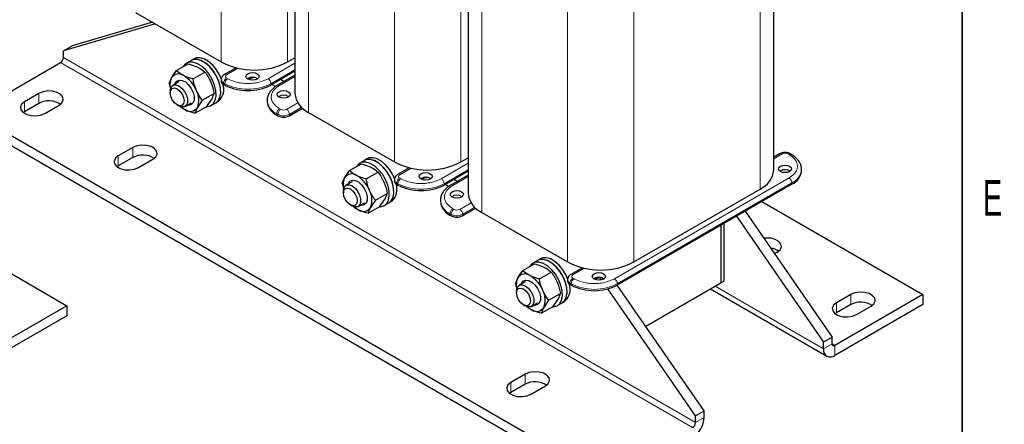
# Model space of a CAD drawing. Header units: millimetres. Extents: x 5 to 418, y 2 to 292.
# Tile 27 of 40: x 316 to 412, y 58 to 98. Entities that reach past the tile are written whole.
import ezdxf

# ---------------------------------------------------------------- set-up
doc = ezdxf.new("R2010")
doc.units = ezdxf.units.MM
doc.layers.add('SLD-0', color=7, linetype='Continuous')
doc.styles.add('SLDTEXTSTYLE0', font='TXT', dxfattribs={"width": 0.605})

msp = doc.modelspace()

# ---------------------------------------------------------------- linework, layer by layer
at = {"color": 7, "linetype": 'Continuous', "lineweight": 18}
for p, q in [((335.3813, 117.0412), (335.3813, 93.5732)), ((341.8866, 112.1457), (341.8866, 93.5732)), ((343.9514, 111.2754), (343.9514, 88.6258)), ((352.3518, 108.4987), (352.3518, 83.7763)), ((388.188, 108.5951), (388.188, 81.1148)), ((360.922, 106.2171), (360.922, 78.8289)), ((358.8572, 104.8893), (358.8572, 83.7763)), ((375.8278, 101.4597), (375.8278, 73.9794)), ((369.3224, 99.3427), (369.3224, 73.9794)), ((381.8665, 58.2453), (319.9239, 94.004)), ((381.5836, 57.7554), (319.6411, 93.5141)), ((337.0152, 92.9653), (335.9045, 92.3241)), ((339.9775, 91.9322), (342.6041, 93.4486)), ((340.2603, 91.4423), (342.6041, 92.7954)), ((336.0177, 91.9322), (335.9045, 91.9975)), ((342.6041, 92.1423), (341.1088, 91.2791)), ((335.6217, 91.5076), (335.7348, 91.4423)), ((335.6217, 91.377), (335.6217, 91.5076)), ((335.7348, 91.4423), (335.7348, 91.3117)), ((340.2603, 91.3117), (340.2603, 91.4423)), ((317.5197, 90.4934), (317.5197, 89.5136)), ((316.1055, 89.677), (316.1055, 88.6971)), ((341.222, 88.9279), (341.1088, 88.9932)), ((341.7877, 88.9279), (342.8983, 89.569)), ((343.268, 89.1292), (342.0705, 88.438)), ((340.826, 88.5033), (340.9391, 88.438)), ((340.826, 88.3726), (340.826, 88.5033)), ((340.9391, 88.438), (340.9391, 88.3073)), ((342.0705, 88.438), (342.0705, 88.3073)), ((326.7121, 85.1868), (326.7121, 84.2069)), ((325.2979, 84.3703), (325.2979, 83.3905)), ((390.3517, 84.5682), (389.5353, 84.0969)), ((390.9174, 84.5682), (391.0306, 84.5029)), ((353.9858, 83.1684), (352.8751, 82.5272)), ((356.948, 82.1353), (359.5747, 83.6517)), ((357.2309, 81.6454), (359.5747, 82.9985)), ((352.9882, 82.1353), (352.8751, 82.2006)), ((359.5747, 82.3454), (358.0794, 81.4822)), ((373.9186, 72.3384), (391.0306, 82.217)), ((352.5922, 81.7107), (352.7054, 81.6454)), ((352.5922, 81.5801), (352.5922, 81.7107)), ((352.7054, 81.6454), (352.7054, 81.5148)), ((357.2309, 81.5148), (357.2309, 81.6454)), ((374.2014, 71.8485), (391.3134, 81.7271)), ((391.3134, 81.7271), (391.3134, 81.5964)), ((358.1925, 79.131), (358.0794, 79.1963)), ((358.7582, 79.131), (359.8689, 79.7721)), ((360.2385, 79.3324), (359.0411, 78.6411)), ((357.7966, 78.7064), (357.9097, 78.6411)), ((357.7966, 78.5757), (357.7966, 78.7064)), ((357.9097, 78.6411), (357.9097, 78.5104)), ((359.0411, 78.6411), (359.0411, 78.5104)), ((370.9563, 73.3715), (369.8457, 72.7303)), ((369.9588, 72.3384), (369.8457, 72.4038)), ((369.5628, 71.9139), (369.6759, 71.8485)), ((369.5628, 71.7832), (369.5628, 71.9139)), ((369.6759, 71.8485), (369.6759, 71.7179)), ((374.2014, 71.7179), (374.2014, 71.8485)), ((383.7897, 71.6019), (394.3964, 65.4787)), ((397.0834, 70.7853), (397.0834, 69.8055)), ((395.6692, 69.9689), (395.6692, 68.9891)), ((394.3964, 65.4787), (395.2449, 65.9686)), ((395.2449, 65.9685), (395.5278, 65.8052)), ((395.5278, 65.8052), (395.5278, 64.8254)), ((365.1787, 62.9805), (365.1787, 62.0006)), ((363.7645, 62.164), (363.7645, 61.1842)), ((381.8665, 58.2453), (382.715, 58.7352))]:
    msp.add_line(p, q, dxfattribs=at)
at = {"color": 7, "linetype": 'Continuous', "lineweight": 25}
for p, q in [((342.6041, 111.8433), (342.6041, 90.5035)), ((389.5353, 82.9926), (389.5353, 109.3729)), ((359.5747, 105.3008), (359.5747, 80.7066)), ((326.9808, 98.4227), (335.3813, 93.5732)), ((328.6547, 97.4564), (320.7724, 95.1471)), ((328.932, 97.2963), (319.9239, 94.6572)), ((319.9239, 94.6572), (320.7724, 95.1471)), ((319.9239, 94.004), (319.9239, 94.6572)), ((332.4419, 93.7159), (331.9893, 93.4547)), ((332.7247, 93.8792), (332.4419, 93.7159)), ((341.8866, 93.5732), (342.6041, 93.9874)), ((311.0144, 88.534), (319.6411, 93.5141)), ((330.9914, 92.7238), (332.1529, 93.3943)), ((336.8477, 93.0038), (335.7045, 92.3439)), ((342.6041, 92.6647), (340.2603, 91.3117)), ((330.2721, 91.4461), (330.5054, 92.012)), ((332.6206, 91.9103), (333.7822, 92.5809)), ((335.3874, 91.8342), (335.3874, 91.7036)), ((337.9976, 91.9648), (337.9474, 91.9322)), ((338.6666, 92.0512), (338.0158, 91.8895)), ((342.6041, 92.2776), (340.9088, 91.2989)), ((341.5287, 91.6568), (341.1934, 91.8504)), ((330.2721, 91.4461), (330.4253, 90.9245)), ((330.3929, 90.7415), (330.3929, 90.5412)), ((331.2398, 91.6364), (330.6415, 91.291)), ((335.6217, 91.377), (335.7348, 91.3117)), ((340.692, 91.1601), (340.3449, 91.3605)), ((317.5197, 90.4934), (316.1055, 89.677)), ((333.5306, 89.8192), (333.0446, 89.1074)), ((333.5306, 89.8192), (334.6922, 90.4898)), ((333.9729, 89.2121), (334.4589, 89.9239)), ((339.8887, 89.8095), (339.8887, 89.6789)), ((317.5197, 89.5136), (316.1055, 88.6971)), ((318.0854, 88.534), (319.4996, 89.3504)), ((331.0678, 89.3721), (331.2413, 89.2719)), ((331.8414, 89.2124), (332.4397, 89.5578)), ((332.8113, 88.5415), (333.9729, 89.2121)), ((334.3891, 89.2976), (334.8417, 89.5589)), ((334.8417, 89.5589), (335.1245, 89.7222)), ((342.0705, 88.3073), (343.3554, 89.0491)), ((343.2431, 88.9842), (343.3884, 89.0204)), ((372.9569, 52.7754), (311.0144, 88.534)), ((316.1055, 88.6971), (315.982, 88.6156)), ((340.826, 88.3726), (340.9391, 88.3073)), ((343.9514, 88.6258), (352.3518, 83.7763)), ((372.9569, 51.7955), (311.0144, 87.5542)), ((326.7121, 85.1868), (325.2979, 84.3703)), ((326.7121, 84.2069), (325.2979, 83.3905)), ((327.2778, 83.2274), (328.692, 84.0438)), ((349.6953, 84.0823), (349.4124, 83.919)), ((358.8572, 83.7763), (359.5747, 84.1905)), ((390.1518, 84.588), (389.5353, 84.2322)), ((391.2306, 84.5227), (391.1174, 84.588)), ((325.2979, 83.3905), (325.1744, 83.3089)), ((347.9619, 82.9269), (349.1235, 83.5974)), ((349.4124, 83.919), (348.9599, 83.6578)), ((353.8182, 83.2069), (352.6751, 82.547)), ((392.2507, 82.9027), (392.2507, 83.0333)), ((347.2426, 81.6492), (347.476, 82.2151)), ((349.5912, 82.1134), (350.7528, 82.784)), ((352.3579, 82.0373), (352.3579, 81.9067)), ((354.9681, 82.1679), (354.9179, 82.1353)), ((355.6372, 82.2543), (354.9864, 82.0926)), ((359.5747, 82.8678), (357.2309, 81.5148)), ((359.5747, 82.4807), (357.8794, 81.502)), ((358.4993, 81.8599), (358.164, 82.0535)), ((390.182, 82.9027), (390.1318, 82.8701)), ((347.2426, 81.6492), (347.3959, 81.1276)), ((348.2104, 81.8395), (347.612, 81.4941)), ((352.5922, 81.5801), (352.7054, 81.5148)), ((357.6626, 81.3632), (357.3154, 81.5636)), ((391.3134, 81.5964), (374.2014, 71.7179)), ((375.8278, 73.9794), (388.188, 81.1148)), ((347.3635, 80.9446), (347.3635, 80.7443)), ((350.5012, 80.0223), (351.6628, 80.6929)), ((350.9435, 79.4152), (351.4294, 80.127)), ((348.0384, 79.5752), (348.2119, 79.475)), ((348.812, 79.4155), (349.4103, 79.7609)), ((349.7819, 78.7446), (350.9435, 79.4152)), ((350.5012, 80.0223), (350.0152, 79.3106)), ((351.3597, 79.5007), (351.8122, 79.762)), ((351.8122, 79.762), (352.0951, 79.9253)), ((356.8593, 80.0126), (356.8593, 79.882)), ((359.0411, 78.5104), (360.326, 79.2522)), ((360.2137, 79.1873), (360.359, 79.2235)), ((388.3702, 79.8974), (404.1545, 70.7853)), ((304.4718, 78.7966), (320.256, 69.6845)), ((357.7966, 78.5757), (357.9097, 78.5104)), ((360.922, 78.8289), (369.3224, 73.9794)), ((385.88, 78.4598), (394.3964, 66.1319)), ((386.7285, 78.9496), (395.2449, 66.6218)), ((384.3555, 77.5797), (384.3555, 71.9285)), ((384.6383, 77.743), (384.6383, 72.0918)), ((389.6002, 74.7927), (389.8709, 74.949)), ((364.9325, 73.13), (366.0941, 73.8005)), ((366.383, 74.1221), (365.9305, 73.8609)), ((366.6658, 74.2854), (366.383, 74.1221)), ((370.7888, 73.41), (369.6457, 72.7501)), ((364.2132, 71.8523), (364.4465, 72.4182)), ((366.5618, 72.3165), (367.7233, 72.9871)), ((371.9387, 72.371), (371.8885, 72.3384)), ((372.6077, 72.4575), (371.9569, 72.2957)), ((372.6563, 72.2307), (372.5155, 72.4345)), ((364.2132, 71.8523), (364.3665, 71.3307)), ((365.1809, 72.0426), (364.5826, 71.6972)), ((369.3285, 72.2404), (369.3285, 72.1098)), ((369.5628, 71.7832), (369.6759, 71.7179)), ((382.715, 59.3884), (374.1986, 71.7163)), ((376.9896, 67.6762), (384.3555, 71.9285)), ((384.3555, 71.9285), (384.6383, 72.0918)), ((364.334, 71.1477), (364.334, 70.9474)), ((367.4717, 70.2254), (368.6333, 70.896)), ((381.8665, 58.8986), (373.2689, 71.344)), ((383.3209, 71.3312), (394.7278, 64.7462)), ((404.1545, 70.7853), (395.5278, 65.8052)), ((397.0834, 70.7853), (395.6692, 69.9689)), ((404.1545, 70.7853), (404.1545, 69.8055)), ((320.256, 69.6845), (311.6293, 64.7044)), ((320.256, 69.6845), (320.256, 68.7047)), ((365.0089, 69.7783), (365.1824, 69.6781)), ((365.7825, 69.6186), (366.3808, 69.964)), ((366.7524, 68.9477), (367.914, 69.6183)), ((367.4717, 70.2254), (366.9858, 69.5137)), ((367.914, 69.6183), (368.4, 70.3301)), ((368.3303, 69.7038), (368.7828, 69.9651)), ((368.7828, 69.9651), (369.0657, 70.1284)), ((404.1545, 69.8055), (395.5278, 64.8254)), ((397.0834, 69.8055), (395.6692, 68.9891)), ((397.6491, 68.8259), (399.0633, 69.6423)), ((320.256, 68.7047), (311.6293, 63.7246)), ((395.6692, 68.9891), (395.5457, 68.9075)), ((395.2449, 66.6218), (394.3964, 66.1319)), ((395.2449, 65.9686), (395.2449, 66.6218)), ((394.3964, 65.4787), (394.3964, 66.1319)), ((365.1787, 62.9805), (363.7645, 62.164)), ((365.1787, 62.0006), (363.7645, 61.1842)), ((365.7444, 61.0211), (367.1586, 61.8375)), ((363.7645, 61.1842), (363.641, 61.1026)), ((381.8665, 58.8986), (382.715, 59.3884)), ((381.8665, 58.2453), (381.8665, 58.8986)), ((382.715, 58.7352), (382.715, 59.3884))]:
    msp.add_line(p, q, dxfattribs=at)
at = {"color": 7, "linetype": 'Continuous', "lineweight": 25, "flags": 128}
for points in [[(334.8417, 89.5589), (335.0747, 89.7601), (335.2558, 90.1001), (335.3355, 90.5366), (335.3088, 91.0423), (335.1773, 91.5853), (334.9494, 92.1317), (334.6393, 92.647), (334.2665, 93.0988), (333.8545, 93.4588), (333.4291, 93.7044), (333.0171, 93.8201), (332.6443, 93.7987), (332.4419, 93.7159)], [(334.2862, 93.0782), (333.8756, 93.4434), (333.4502, 93.6951), (333.0369, 93.8176), (332.6616, 93.803), (332.4419, 93.7159)], [(335.4263, 91.8468), (335.2322, 92.295), (334.9221, 92.8102), (334.5494, 93.2621), (334.1373, 93.6221), (333.7119, 93.8677), (333.2999, 93.9834), (332.9271, 93.9619), (332.7247, 93.8792)], [(333.8337, 92.817), (333.423, 93.1822), (332.9977, 93.4339), (332.5843, 93.5563), (332.209, 93.5417), (331.8953, 93.3911), (331.6629, 93.1139), (331.6609, 93.1103)], [(333.9267, 89.1854), (333.9881, 89.186), (334.3353, 89.2692), (334.6106, 89.4849), (334.7965, 89.8194), (334.8815, 90.2517), (334.8601, 90.7546), (334.7337, 91.2966), (334.5103, 91.8436), (334.2039, 92.3613), (333.8337, 92.817)], [(334.8417, 89.5589), (335.0631, 89.7461), (335.2491, 90.0806), (335.334, 90.5129), (335.3126, 91.0159), (335.1863, 91.5579), (334.9629, 92.1049), (334.6564, 92.6225), (334.2862, 93.0782)], [(330.8566, 91.4151), (330.8713, 91.4576), (331.026, 91.6867), (331.2619, 91.7938), (331.5534, 91.7671), (331.8689, 91.6095), (332.1742, 91.3383), (332.4363, 90.9826), (332.6267, 90.5811), (332.7249, 90.1773), (332.7201, 89.815), (332.6128, 89.5333), (332.4148, 89.3629), (332.1475, 89.3222), (332.0565, 89.3366)], [(337.9976, 92.4221), (338.2052, 92.5022), (338.4501, 92.5303), (338.695, 92.5022), (338.9027, 92.4221), (339.0414, 92.3022), (339.0901, 92.1608), (339.0414, 92.0194), (338.9027, 91.8996), (338.695, 91.8195), (338.4501, 91.7914), (338.2052, 91.8195), (337.9976, 91.8996), (337.8588, 92.0194), (337.8101, 92.1608), (337.8588, 92.3022), (337.9976, 92.4221)], [(319.4996, 89.3504), (319.7785, 89.5804), (319.9044, 89.8515), (319.862, 90.1311), (319.6565, 90.3855), (319.3127, 90.584), (318.872, 90.7026), (318.3877, 90.727), (317.918, 90.6544), (317.5197, 90.4934)], [(330.3929, 90.7415), (330.4058, 90.9042), (330.5066, 91.1658), (330.696, 91.3172), (330.9512, 91.34), (331.2414, 91.2315)], [(331.0679, 90.931), (331.3262, 90.7225), (331.5452, 90.4272), (331.6915, 90.0898), (331.7429, 89.7619), (331.6915, 89.4932), (331.5452, 89.3248), (331.3262, 89.2823), (331.0679, 89.3721), (330.8096, 89.5805), (330.5906, 89.8759), (330.4443, 90.2132), (330.3929, 90.5412), (330.4443, 90.8098), (330.5906, 90.9782), (330.8096, 91.0208), (331.0679, 90.931)], [(331.2414, 91.2315), (331.5317, 91.0049), (331.7869, 90.6874), (331.9763, 90.3174), (332.0771, 89.9394), (332.0771, 89.5991), (331.9763, 89.3376), (331.7869, 89.1862), (331.5317, 89.1634), (331.2414, 89.2718), (331.2413, 89.2719)], [(341.9574, 90.1361), (341.7497, 90.056), (341.5048, 90.0279), (341.2599, 90.056), (341.0523, 90.1361), (340.9135, 90.256), (340.8648, 90.3974), (340.9135, 90.5388), (341.0523, 90.6586), (341.2599, 90.7387), (341.5048, 90.7668), (341.7497, 90.7387), (341.9574, 90.6586), (342.0961, 90.5388), (342.1448, 90.3974), (342.0961, 90.256), (341.9574, 90.1361)], [(316.1055, 89.677), (315.8267, 89.4471), (315.7008, 89.176), (315.7432, 88.8963), (315.9487, 88.6419), (316.2925, 88.4435), (316.7331, 88.3248), (317.2175, 88.3004), (317.6871, 88.373), (318.0854, 88.534)], [(328.692, 84.0438), (328.9709, 84.2737), (329.0968, 84.5448), (329.0544, 84.8244), (328.8489, 85.0788), (328.5051, 85.2773), (328.0644, 85.3959), (327.5801, 85.4204), (327.1104, 85.3477), (326.7121, 85.1868)], [(325.2979, 84.3703), (325.019, 84.1404), (324.8932, 83.8693), (324.9356, 83.5897), (325.1411, 83.3353), (325.4849, 83.1368), (325.9255, 83.0182), (326.4099, 82.9937), (326.8795, 83.0664), (327.2778, 83.2274)], [(351.8122, 79.762), (352.0452, 79.9633), (352.2263, 80.3032), (352.3061, 80.7397), (352.2793, 81.2454), (352.1479, 81.7884), (351.92, 82.3348), (351.6099, 82.8501), (351.2371, 83.3019), (350.825, 83.6619), (350.3996, 83.9075), (349.9876, 84.0232), (349.6148, 84.0018), (349.4124, 83.919)], [(351.2568, 83.2813), (350.8461, 83.6465), (350.4208, 83.8983), (350.0075, 84.0207), (349.6321, 84.0061), (349.4124, 83.919)], [(352.3968, 82.0499), (352.2028, 82.4981), (351.8927, 83.0134), (351.5199, 83.4652), (351.1079, 83.8252), (350.6825, 84.0708), (350.2705, 84.1865), (349.8977, 84.165), (349.6953, 84.0823)], [(350.8043, 83.0201), (350.3936, 83.3853), (349.9682, 83.637), (349.5549, 83.7594), (349.1796, 83.7449), (348.8659, 83.5942), (348.6334, 83.317), (348.6315, 83.3134)], [(350.8972, 79.3885), (350.9586, 79.3891), (351.3059, 79.4723), (351.5812, 79.688), (351.7671, 80.0225), (351.852, 80.4548), (351.8307, 80.9577), (351.7043, 81.4997), (351.4809, 82.0467), (351.1744, 82.5644), (350.8043, 83.0201)], [(351.8122, 79.762), (352.0337, 79.9492), (352.2196, 80.2837), (352.3046, 80.716), (352.2832, 81.219), (352.1568, 81.761), (351.9334, 82.308), (351.627, 82.8256), (351.2568, 83.2813)], [(390.182, 83.3599), (390.3897, 83.44), (390.6346, 83.4682), (390.8795, 83.44), (391.0871, 83.3599), (391.2259, 83.2401), (391.2746, 83.0987), (391.2259, 82.9573), (391.0871, 82.8374), (390.8795, 82.7574), (390.6346, 82.7292), (390.3897, 82.7574), (390.182, 82.8374), (390.0433, 82.9573), (389.9946, 83.0987), (390.0433, 83.2401), (390.182, 83.3599)], [(354.9681, 82.6252), (355.1758, 82.7053), (355.4207, 82.7334), (355.6656, 82.7053), (355.8732, 82.6252), (356.012, 82.5053), (356.0607, 82.3639), (356.012, 82.2225), (355.8732, 82.1027), (355.6656, 82.0226), (355.4207, 81.9945), (355.1758, 82.0226), (354.9681, 82.1027), (354.8294, 82.2225), (354.7807, 82.3639), (354.8294, 82.5053), (354.9681, 82.6252)], [(347.3635, 80.9446), (347.3764, 81.1074), (347.4772, 81.3689), (347.6666, 81.5203), (347.9218, 81.5431), (348.212, 81.4346)], [(348.0385, 81.1341), (348.2968, 80.9256), (348.5158, 80.6303), (348.6621, 80.2929), (348.7135, 79.965), (348.6621, 79.6963), (348.5158, 79.5279), (348.2968, 79.4854), (348.0385, 79.5752), (347.7802, 79.7836), (347.5612, 80.079), (347.4149, 80.4163), (347.3635, 80.7443), (347.4149, 81.0129), (347.5612, 81.1813), (347.7802, 81.2239), (348.0385, 81.1341)], [(347.8271, 81.6182), (347.8418, 81.6607), (347.9966, 81.8898), (348.2324, 81.9969), (348.5239, 81.9702), (348.8395, 81.8126), (349.1448, 81.5414), (349.4069, 81.1857), (349.5973, 80.7842), (349.6954, 80.3804), (349.6906, 80.0181), (349.5834, 79.7364), (349.3854, 79.566), (349.118, 79.5253), (349.027, 79.5397)], [(348.212, 81.4346), (348.5022, 81.208), (348.7574, 80.8905), (348.9468, 80.5205), (349.0476, 80.1425), (349.0476, 79.8022), (348.9468, 79.5407), (348.7574, 79.3893), (348.5022, 79.3665), (348.212, 79.475), (348.2119, 79.475)], [(358.9279, 80.3392), (358.7203, 80.2591), (358.4754, 80.231), (358.2305, 80.2591), (358.0228, 80.3392), (357.8841, 80.4591), (357.8354, 80.6005), (357.8841, 80.7419), (358.0228, 80.8617), (358.2305, 80.9418), (358.4754, 80.97), (358.7203, 80.9418), (358.9279, 80.8617), (359.0667, 80.7419), (359.1154, 80.6005), (359.0667, 80.4591), (358.9279, 80.3392)], [(389.8709, 74.949), (390.1498, 75.1789), (390.2756, 75.45), (390.2333, 75.7297), (390.0278, 75.984), (389.684, 76.1825), (389.2433, 76.3011), (388.7589, 76.3256), (388.5545, 76.3064)], [(369.3674, 72.253), (369.1734, 72.7012), (368.8633, 73.2165), (368.4905, 73.6683), (368.0784, 74.0283), (367.6531, 74.2739), (367.241, 74.3896), (366.8682, 74.3681), (366.6658, 74.2854)], [(367.7748, 73.2232), (367.3642, 73.5884), (366.9388, 73.8401), (366.5255, 73.9625), (366.1502, 73.948), (365.8364, 73.7973), (365.604, 73.5201), (365.602, 73.5165)], [(368.7828, 69.9651), (369.0158, 70.1664), (369.1969, 70.5063), (369.2766, 70.9428), (369.2499, 71.4485), (369.1185, 71.9915), (368.8905, 72.5379), (368.5804, 73.0532), (368.2076, 73.505), (367.7956, 73.865), (367.3702, 74.1106), (366.9582, 74.2263), (366.5854, 74.2049), (366.383, 74.1221)], [(368.2274, 73.4844), (367.8167, 73.8496), (367.3913, 74.1014), (366.978, 74.2238), (366.6027, 74.2092), (366.383, 74.1221)], [(368.7828, 69.9651), (369.0043, 70.1523), (369.1902, 70.4868), (369.2751, 70.9191), (369.2538, 71.4221), (369.1274, 71.9641), (368.904, 72.5111), (368.5976, 73.0287), (368.2274, 73.4844)], [(367.8678, 69.5916), (367.9292, 69.5922), (368.2765, 69.6754), (368.5517, 69.8911), (368.7377, 70.2256), (368.8226, 70.6579), (368.8012, 71.1608), (368.6748, 71.7028), (368.4514, 72.2498), (368.145, 72.7675), (367.7748, 73.2232)], [(371.9387, 72.8283), (372.1463, 72.9084), (372.3912, 72.9365), (372.6362, 72.9084), (372.8438, 72.8283), (372.9825, 72.7084), (373.0312, 72.567), (372.9825, 72.4256), (372.8438, 72.3058), (372.6362, 72.2257), (372.3912, 72.1976), (372.1463, 72.2257), (371.9387, 72.3058), (371.8, 72.4256), (371.7512, 72.567), (371.8, 72.7084), (371.9387, 72.8283)], [(364.334, 71.1477), (364.3469, 71.3105), (364.4477, 71.572), (364.6371, 71.7234), (364.8924, 71.7462), (365.1826, 71.6378)], [(365.009, 71.3372), (365.2674, 71.1287), (365.4863, 70.8334), (365.6327, 70.496), (365.684, 70.1681), (365.6327, 69.8994), (365.4863, 69.731), (365.2674, 69.6885), (365.009, 69.7783), (364.7507, 69.9867), (364.5317, 70.2821), (364.3854, 70.6194), (364.334, 70.9474), (364.3854, 71.216), (364.5317, 71.3844), (364.7507, 71.427), (365.009, 71.3372)], [(364.7977, 71.8213), (364.8124, 71.8638), (364.9671, 72.0929), (365.203, 72.2), (365.4945, 72.1733), (365.81, 72.0157), (366.1154, 71.7445), (366.3774, 71.3888), (366.5679, 70.9873), (366.666, 70.5835), (366.6612, 70.2212), (366.554, 69.9395), (366.356, 69.7691), (366.0886, 69.7284), (365.9976, 69.7428)], [(365.1826, 71.6378), (365.4728, 71.4111), (365.728, 71.0936), (365.9174, 70.7236), (366.0182, 70.3456), (366.0182, 70.0053), (365.9174, 69.7438), (365.728, 69.5924), (365.4728, 69.5696), (365.1826, 69.6781), (365.1824, 69.6781)], [(399.0633, 69.6423), (399.3422, 69.8723), (399.468, 70.1434), (399.4256, 70.423), (399.2202, 70.6774), (398.8764, 70.8759), (398.4357, 70.9945), (397.9513, 71.019), (397.4817, 70.9463), (397.0834, 70.7853)], [(395.6692, 69.9689), (395.3903, 69.739), (395.2645, 69.4679), (395.3068, 69.1882), (395.5123, 68.9339), (395.8561, 68.7354), (396.2968, 68.6168), (396.7812, 68.5923), (397.2508, 68.6649), (397.6491, 68.8259)], [(367.1586, 61.8375), (367.4375, 62.0674), (367.5634, 62.3385), (367.521, 62.6181), (367.3155, 62.8725), (366.9717, 63.071), (366.531, 63.1896), (366.0467, 63.2141), (365.577, 63.1414), (365.1787, 62.9805)], [(363.7645, 62.164), (363.4857, 61.9341), (363.3598, 61.663), (363.4022, 61.3834), (363.6077, 61.129), (363.9515, 60.9305), (364.3921, 60.8119), (364.8765, 60.7874), (365.3461, 60.8601), (365.7444, 61.0211)]]:
    msp.add_lwpolyline(points, dxfattribs=at)
at = {"color": 7, "linetype": 'Continuous', "lineweight": 25}
for centre, radius, start, end in [((319.3098, 94.032), 0.6147, 302.605478, 357.394522), ((338.634, 99.8509), 7.0703, 242.609672, 297.390328), ((331.9901, 91.3327), 1.6327, 155.413462, 194.496814), ((331.2035, 91.5669), 0.8279, 54.883617, 147.479713), ((330.2143, 89.682), 2.9516, 22.08797, 60.233969), ((335.7877, 91.7435), 0.4024, 185.694799, 245.625342), ((338.4475, 91.1379), 0.9414, 57.535675, 118.55302), ((331.1846, 89.8471), 2.0017, 338.315162, 28.163938), ((334.0395, 90.8979), 1.5999, 312.700532, 19.203732), ((337.9976, 95.6788), 4.9185, 242.609672, 297.390328), ((318.502, 87.6822), 2.0782, 57.351721, 118.20711), ((341.5048, 89.414), 0.9069, 56.33248, 123.66752), ((344.9062, 90.7331), 2.3135, 185.694799, 245.625342), ((332.8715, 90.8202), 2.1874, 227.987884, 242.762579), ((332.3466, 89.5525), 0.8279, 234.883617, 327.479713), ((341.4902, 89.8386), 1.6094, 185.694799, 245.625342), ((341.5048, 89.3991), 1.2296, 242.609672, 297.390328), ((327.6944, 82.3755), 2.0782, 57.351721, 118.20711), ((355.6045, 90.054), 7.0703, 242.609672, 297.390328), ((387.2332, 83.2221), 2.3135, 294.374658, 354.305201), ((390.632, 82.0758), 0.9414, 57.535675, 118.55302), ((348.9607, 81.5358), 1.6327, 155.413462, 194.496814), ((348.174, 81.77), 0.8279, 54.883617, 147.479713), ((347.1849, 79.8851), 2.9516, 22.08797, 60.233969), ((355.4181, 81.341), 0.9414, 57.535675, 118.55302), ((390.6492, 83.0624), 1.6094, 294.374658, 354.305201), ((351.0101, 81.101), 1.5999, 312.700532, 19.203732), ((352.7583, 81.9466), 0.4024, 185.694799, 245.625342), ((354.9681, 85.8819), 4.9185, 242.609672, 297.390328), ((348.1552, 80.0502), 2.0017, 338.315162, 28.163938), ((358.4754, 79.6171), 0.9069, 56.33248, 123.66752), ((361.8768, 80.9362), 2.3135, 185.694799, 245.625342), ((349.8421, 81.0233), 2.1874, 227.987884, 242.762579), ((349.3171, 79.7556), 0.8279, 234.883617, 327.479713), ((358.4608, 80.0417), 1.6094, 185.694799, 245.625342), ((358.4754, 79.6022), 1.2296, 242.609672, 297.390328), ((388.9929, 73.5596), 1.7795, 55.751447, 82.210096), ((372.5751, 80.2571), 7.0703, 242.609672, 297.390328), ((365.9312, 71.7389), 1.6327, 155.413462, 194.496814), ((365.1446, 71.9731), 0.8279, 54.883617, 147.479713), ((364.1555, 70.0882), 2.9516, 22.08797, 60.233969), ((372.3887, 71.5441), 0.9414, 57.535675, 118.55302), ((367.9807, 71.3041), 1.5999, 312.700532, 19.203732), ((369.7289, 72.1497), 0.4024, 185.694799, 245.625342), ((371.9387, 76.085), 4.9185, 242.609672, 297.390328), ((365.1258, 70.2533), 2.0017, 338.315162, 28.163938), ((366.8126, 71.2264), 2.1874, 227.987884, 242.762579), ((366.2877, 69.9587), 0.8279, 234.883617, 327.479713), ((398.0657, 67.9741), 2.0782, 57.351721, 118.20711), ((395.4174, 65.9406), 0.1747, 170.785963, 309.203285), ((395.0861, 65.3668), 0.6987, 170.785963, 309.203285), ((366.161, 60.1692), 2.0782, 57.351721, 118.20711), ((380.2586, 58.847), 2.4589, 302.605478, 357.394522), ((381.2524, 58.2733), 0.6147, 302.605478, 357.394522)]:
    msp.add_arc(centre, radius, start, end, dxfattribs=at)
at = {"color": 7, "linetype": 'Continuous', "lineweight": 18}
for centre, radius, start, end in [((335.7878, 91.8742), 0.4024, 185.717719, 245.623344), ((336.2358, 91.4797), 0.6147, 122.605478, 177.394522), ((335.7884, 92.1715), 0.1918, 52.745393, 115.968507), ((336.3489, 91.4144), 0.6147, 122.605478, 177.394522), ((335.9665, 92.1608), 0.1746, 110.783421, 249.216579), ((339.6462, 91.4144), 0.6147, 2.605478, 57.394522), ((337.9976, 95.8094), 4.9185, 242.609672, 297.390328), ((340.9912, 91.1142), 0.2025, 54.49119, 113.068435), ((341.4919, 89.9713), 1.612, 185.99486, 245.59914), ((341.4401, 88.4753), 0.6147, 122.605478, 177.394522), ((341.5532, 88.41), 0.6147, 122.605478, 177.394522), ((341.5048, 89.4737), 0.6148, 242.609672, 297.390328), ((341.4564, 88.41), 0.6147, 2.605478, 57.394522), ((341.5048, 89.5297), 1.2296, 242.609672, 297.390328), ((390.2346, 84.4047), 0.2012, 54.382423, 114.307119), ((390.6346, 84.0223), 0.6148, 62.609672, 117.390328), ((391.0335, 84.4156), 0.1918, 64.046936, 127.253057), ((391.148, 84.3387), 0.2018, 66.27556, 125.566629), ((390.6477, 83.1949), 1.6117, 294.398044, 354.037335), ((352.7583, 82.0773), 0.4024, 185.717719, 245.623344), ((353.2063, 81.6828), 0.6147, 122.605478, 177.394522), ((352.759, 82.3746), 0.1918, 52.745393, 115.968507), ((353.3195, 81.6175), 0.6147, 122.605478, 177.394522), ((352.9371, 82.3639), 0.1746, 110.783421, 249.216579), ((356.6168, 81.6175), 0.6147, 2.605478, 57.394522), ((390.6993, 81.6991), 0.6147, 2.605478, 57.394522), ((354.9681, 86.0125), 4.9185, 242.609672, 297.390328), ((357.9618, 81.3173), 0.2025, 54.49119, 113.068435), ((358.4625, 80.1744), 1.612, 185.99486, 245.59914), ((358.4106, 78.6784), 0.6147, 122.605478, 177.394522), ((358.5238, 78.6131), 0.6147, 122.605478, 177.394522), ((358.4754, 79.6768), 0.6148, 242.609672, 297.390328), ((358.427, 78.6131), 0.6147, 2.605478, 57.394522), ((358.4754, 79.7328), 1.2296, 242.609672, 297.390328), ((370.1769, 71.8859), 0.6147, 122.605478, 177.394522), ((369.7296, 72.5777), 0.1918, 52.745394, 115.968507), ((369.9076, 72.567), 0.1746, 110.783421, 249.216579), ((369.7289, 72.2804), 0.4024, 185.717719, 245.623344), ((370.29, 71.8206), 0.6147, 122.605478, 177.394522), ((371.9387, 76.2156), 4.9185, 242.609672, 297.390328), ((373.5873, 71.8206), 0.6147, 2.605478, 57.394522)]:
    msp.add_arc(centre, radius, start, end, dxfattribs=at)
at = {"color": 7, "linetype": 'Continuous', "lineweight": 25}
for points, knots in [([(330.5054, 92.012), (330.514, 92.0272), (330.6373, 92.244), (330.8208, 92.4926), (330.9914, 92.7238)], [0, 0, 0, 0, 0.0702006, 1, 1, 1, 1]), ([(331.6797, 92.2441), (331.4817, 92.3594), (331.2257, 92.5086), (331.0347, 92.684), (330.9914, 92.7238)], [0, 0, 0, 0, 0.7730974, 1, 1, 1, 1]), ([(332.1529, 93.3943), (332.23, 93.374), (332.5697, 93.2845), (332.8653, 93.1582), (333.0939, 93.0605)], [0, 0, 0, 0, 0.2269026, 1, 1, 1, 1]), ([(333.0939, 93.0605), (333.1597, 93.026), (333.4291, 92.8847), (333.6302, 92.7117), (333.7822, 92.5809)], [0, 0, 0, 0, 0.24436583, 1, 1, 1, 1]), ([(332.6206, 91.9103), (332.3667, 91.9822), (332.0306, 92.0774), (331.7486, 92.2114), (331.6797, 92.2441)], [0, 0, 0, 0, 0.75563417, 1, 1, 1, 1]), ([(332.9493, 90.7919), (332.9387, 90.8167), (332.7868, 91.1708), (332.7007, 91.554), (332.6206, 91.9103)], [0, 0, 0, 0, 0.0702006, 1, 1, 1, 1]), ([(333.7822, 92.5809), (333.8914, 92.4315), (334.1118, 92.1299), (334.2791, 91.7832), (334.3635, 91.6083)], [0, 0, 0, 0, 0.495458, 1, 1, 1, 1]), ([(335.7045, 92.3439), (335.6487, 92.3061), (335.532, 92.2271), (335.4242, 92.0497), (335.3741, 91.904), (335.3879, 91.8354), (335.3882, 91.834)], [0, 0, 0, 0, 0.31823788, 0.66549023, 0.99345554, 1, 1, 1, 1]), ([(333.5306, 89.8192), (333.4214, 89.9686), (333.201, 90.2702), (333.0337, 90.6169), (332.9493, 90.7919)], [0, 0, 0, 0, 0.49545796, 1, 1, 1, 1]), ([(334.3635, 91.6083), (334.3742, 91.5834), (334.526, 91.2293), (334.6121, 90.8461), (334.6922, 90.4898)], [0, 0, 0, 0, 0.0702006, 1, 1, 1, 1]), ([(340.9145, 91.295), (340.8401, 91.2524), (340.6457, 91.1413), (340.3868, 90.9197), (340.1395, 90.6334), (339.9701, 90.3046), (339.8839, 90.019), (339.8983, 89.8491), (339.9023, 89.8027)], [0, 0, 0, 0, 0.1202548, 0.3141096, 0.5115931, 0.7131247, 0.9216457, 1, 1, 1, 1]), ([(334.4589, 89.9239), (334.4673, 89.9389), (334.5869, 90.1536), (334.6415, 90.3278), (334.6922, 90.4898)], [0, 0, 0, 0, 0.0702006, 1, 1, 1, 1]), ([(331.8704, 88.8753), (331.6697, 88.9895), (331.4553, 89.1116), (331.2945, 89.2553), (331.2842, 89.2645)], [0, 0, 0, 0, 0.9357953, 1, 1, 1, 1]), ([(332.8113, 88.5415), (332.5574, 88.6134), (332.2213, 88.7086), (331.9393, 88.8426), (331.8704, 88.8753)], [0, 0, 0, 0, 0.7556342, 1, 1, 1, 1]), ([(333.0446, 89.1074), (333.0362, 89.0924), (332.9166, 88.8777), (332.862, 88.7035), (332.8113, 88.5415)], [0, 0, 0, 0, 0.0702006, 1, 1, 1, 1]), ([(391.1174, 84.588), (391.0623, 84.615), (390.9221, 84.6836), (390.6537, 84.7217), (390.371, 84.6924), (390.2166, 84.6189), (390.1518, 84.588)], [0, 0, 0, 0, 0.1878046, 0.477884, 0.7807662, 1, 1, 1, 1]), ([(392.2378, 83.027), (392.2379, 83.118), (392.2382, 83.3402), (392.1056, 83.6811), (391.8725, 84.0232), (391.5764, 84.3073), (391.3344, 84.4542), (391.2263, 84.5198)], [0, 0, 0, 0, 0.1530082, 0.3739716, 0.5982654, 0.8205619, 1, 1, 1, 1]), ([(349.1235, 83.5974), (349.2006, 83.5771), (349.5403, 83.4876), (349.8359, 83.3613), (350.0645, 83.2636)], [0, 0, 0, 0, 0.2269026, 1, 1, 1, 1]), ([(350.0645, 83.2636), (350.1303, 83.2291), (350.3996, 83.0878), (350.6008, 82.9148), (350.7528, 82.784)], [0, 0, 0, 0, 0.2443658, 1, 1, 1, 1]), ([(347.476, 82.2151), (347.4846, 82.2303), (347.6079, 82.4471), (347.7913, 82.6957), (347.9619, 82.9269)], [0, 0, 0, 0, 0.0702006, 1, 1, 1, 1]), ([(348.6502, 82.4472), (348.4523, 82.5625), (348.1963, 82.7117), (348.0053, 82.8871), (347.9619, 82.9269)], [0, 0, 0, 0, 0.7730974, 1, 1, 1, 1]), ([(349.5912, 82.1134), (349.3373, 82.1853), (349.0012, 82.2805), (348.7192, 82.4145), (348.6502, 82.4472)], [0, 0, 0, 0, 0.7556342, 1, 1, 1, 1]), ([(349.9199, 80.995), (349.9092, 81.0198), (349.7574, 81.3739), (349.6713, 81.7571), (349.5912, 82.1134)], [0, 0, 0, 0, 0.0702006, 1, 1, 1, 1]), ([(350.7528, 82.784), (350.862, 82.6346), (351.0824, 82.333), (351.2497, 81.9863), (351.3341, 81.8114)], [0, 0, 0, 0, 0.495458, 1, 1, 1, 1]), ([(352.6751, 82.547), (352.6193, 82.5092), (352.5026, 82.4302), (352.3948, 82.2528), (352.3446, 82.1072), (352.3585, 82.0385), (352.3587, 82.0371)], [0, 0, 0, 0, 0.3182379, 0.6654902, 0.9934555, 1, 1, 1, 1]), ([(351.3341, 81.8114), (351.3447, 81.7865), (351.4966, 81.4324), (351.5827, 81.0492), (351.6628, 80.6929)], [0, 0, 0, 0, 0.0702006, 1, 1, 1, 1]), ([(357.885, 81.4981), (357.8106, 81.4555), (357.6162, 81.3444), (357.3573, 81.1228), (357.1101, 80.8365), (356.9407, 80.5077), (356.8545, 80.2221), (356.8689, 80.0522), (356.8728, 80.0058)], [0, 0, 0, 0, 0.1202548, 0.3141096, 0.5115931, 0.7131247, 0.9216457, 1, 1, 1, 1]), ([(350.5012, 80.0223), (350.392, 80.1717), (350.1716, 80.4733), (350.0043, 80.82), (349.9199, 80.995)], [0, 0, 0, 0, 0.495458, 1, 1, 1, 1]), ([(351.4294, 80.127), (351.4378, 80.142), (351.5575, 80.3567), (351.612, 80.5309), (351.6628, 80.6929)], [0, 0, 0, 0, 0.0702006, 1, 1, 1, 1]), ([(348.8409, 79.0784), (348.6403, 79.1926), (348.4258, 79.3147), (348.2651, 79.4584), (348.2548, 79.4676)], [0, 0, 0, 0, 0.9357953, 1, 1, 1, 1]), ([(350.0152, 79.3106), (350.0068, 79.2955), (349.8872, 79.0808), (349.8326, 78.9066), (349.7819, 78.7446)], [0, 0, 0, 0, 0.0702006, 1, 1, 1, 1]), ([(349.7819, 78.7446), (349.5279, 78.8165), (349.1919, 78.9117), (348.9098, 79.0457), (348.8409, 79.0784)], [0, 0, 0, 0, 0.7556342, 1, 1, 1, 1]), ([(366.0941, 73.8005), (366.1711, 73.7802), (366.5108, 73.6907), (366.8065, 73.5644), (367.035, 73.4667)], [0, 0, 0, 0, 0.2269026, 1, 1, 1, 1]), ([(367.035, 73.4667), (367.1008, 73.4322), (367.3702, 73.2909), (367.5713, 73.1179), (367.7233, 72.9871)], [0, 0, 0, 0, 0.24436583, 1, 1, 1, 1]), ([(364.4465, 72.4182), (364.4552, 72.4334), (364.5784, 72.6502), (364.7619, 72.8988), (364.9325, 73.13)], [0, 0, 0, 0, 0.0702006, 1, 1, 1, 1]), ([(365.6208, 72.6503), (365.4229, 72.7656), (365.1668, 72.9148), (364.9758, 73.0902), (364.9325, 73.13)], [0, 0, 0, 0, 0.7730974, 1, 1, 1, 1]), ([(366.5618, 72.3165), (366.3078, 72.3885), (365.9717, 72.4836), (365.6897, 72.6176), (365.6208, 72.6503)], [0, 0, 0, 0, 0.75563417, 1, 1, 1, 1]), ([(367.7233, 72.9871), (367.8325, 72.8377), (368.0529, 72.5361), (368.2202, 72.1894), (368.3046, 72.0145)], [0, 0, 0, 0, 0.495458, 1, 1, 1, 1]), ([(369.6457, 72.7501), (369.5899, 72.7123), (369.4731, 72.6333), (369.3653, 72.4559), (369.3152, 72.3103), (369.329, 72.2416), (369.3293, 72.2402)], [0, 0, 0, 0, 0.31823788, 0.66549023, 0.99345554, 1, 1, 1, 1]), ([(366.8904, 71.1981), (366.8798, 71.2229), (366.7279, 71.577), (366.6418, 71.9602), (366.5618, 72.3165)], [0, 0, 0, 0, 0.0702006, 1, 1, 1, 1]), ([(368.3046, 72.0145), (368.3153, 71.9896), (368.4672, 71.6355), (368.5533, 71.2523), (368.6333, 70.896)], [0, 0, 0, 0, 0.0702006, 1, 1, 1, 1]), ([(367.4717, 70.2254), (367.3625, 70.3748), (367.1421, 70.6764), (366.9748, 71.0231), (366.8904, 71.1981)], [0, 0, 0, 0, 0.49545796, 1, 1, 1, 1]), ([(368.4, 70.3301), (368.4084, 70.3451), (368.528, 70.5598), (368.5826, 70.734), (368.6333, 70.896)], [0, 0, 0, 0, 0.0702006, 1, 1, 1, 1]), ([(365.8115, 69.2815), (365.6108, 69.3957), (365.3964, 69.5178), (365.2357, 69.6615), (365.2253, 69.6707)], [0, 0, 0, 0, 0.9357953, 1, 1, 1, 1]), ([(366.9858, 69.5137), (366.9774, 69.4986), (366.8577, 69.2839), (366.8032, 69.1097), (366.7524, 68.9477)], [0, 0, 0, 0, 0.07020058, 1, 1, 1, 1]), ([(366.7524, 68.9477), (366.4985, 69.0196), (366.1624, 69.1148), (365.8804, 69.2488), (365.8115, 69.2815)], [0, 0, 0, 0, 0.7556342, 1, 1, 1, 1])]:
    msp.add_open_spline(points, degree=3, knots=knots, dxfattribs=at)
at = {"color": 7, "linetype": 'Continuous', "lineweight": 18}
for points, knots in [([(336.0177, 91.9322), (336.2932, 91.8037), (336.717, 91.606), (337.4248, 91.4824), (337.9976, 91.4468), (338.5703, 91.4824), (339.2781, 91.606), (339.7019, 91.8037), (339.9775, 91.9322)], [0, 0, 0, 0, 0.23945684, 0.36836066, 0.5, 0.63163934, 0.76054316, 1, 1, 1, 1]), ([(341.1088, 91.2791), (340.8862, 91.1201), (340.5438, 90.8754), (340.3297, 90.4668), (340.268, 90.1361), (340.3297, 89.8055), (340.5438, 89.3969), (340.8862, 89.1522), (341.1088, 88.9932)], [0, 0, 0, 0, 0.2394568, 0.3683607, 0.5, 0.6316393, 0.7605432, 1, 1, 1, 1]), ([(391.0306, 82.217), (391.2532, 82.376), (391.5956, 82.6207), (391.8097, 83.0293), (391.8714, 83.3599), (391.8097, 83.6906), (391.5956, 84.0992), (391.2532, 84.3439), (391.0306, 84.5029)], [0, 0, 0, 0, 0.2394568, 0.3683607, 0.5, 0.6316393, 0.7605432, 1, 1, 1, 1]), ([(352.9882, 82.1353), (353.2637, 82.0068), (353.6876, 81.8091), (354.3954, 81.6856), (354.9681, 81.65), (355.5408, 81.6856), (356.2487, 81.8091), (356.6725, 82.0068), (356.948, 82.1353)], [0, 0, 0, 0, 0.23945684, 0.36836066, 0.5, 0.63163934, 0.76054316, 1, 1, 1, 1]), ([(358.0794, 81.4822), (357.8568, 81.3232), (357.5143, 81.0785), (357.3003, 80.6699), (357.2386, 80.3392), (357.3003, 80.0086), (357.5143, 79.6), (357.8568, 79.3553), (358.0794, 79.1963)], [0, 0, 0, 0, 0.2394568, 0.3683607, 0.5, 0.6316393, 0.7605432, 1, 1, 1, 1]), ([(369.9588, 72.3384), (370.2343, 72.2099), (370.6581, 72.0122), (371.366, 71.8887), (371.9387, 71.8531), (372.5114, 71.8887), (373.2192, 72.0122), (373.6431, 72.2099), (373.9186, 72.3384)], [0, 0, 0, 0, 0.2394568, 0.3683607, 0.5, 0.6316393, 0.7605432, 1, 1, 1, 1])]:
    msp.add_open_spline(points, degree=3, knots=knots, dxfattribs=at)
at = {"layer": 'SLD-0', "lineweight": 35}
msp.add_line((408, 12), (408, 282.5), dxfattribs=at)

# ---------------------------------------------------------------- texts
at = {"layer": 'SLD-0', "insert": (410.9816, 82.0011), "char_height": 3.5, "attachment_point": 2, "style": 'SLDTEXTSTYLE0'}
msp.add_mtext('E', dxfattribs=at)

doc.saveas('drawing.dxf')
